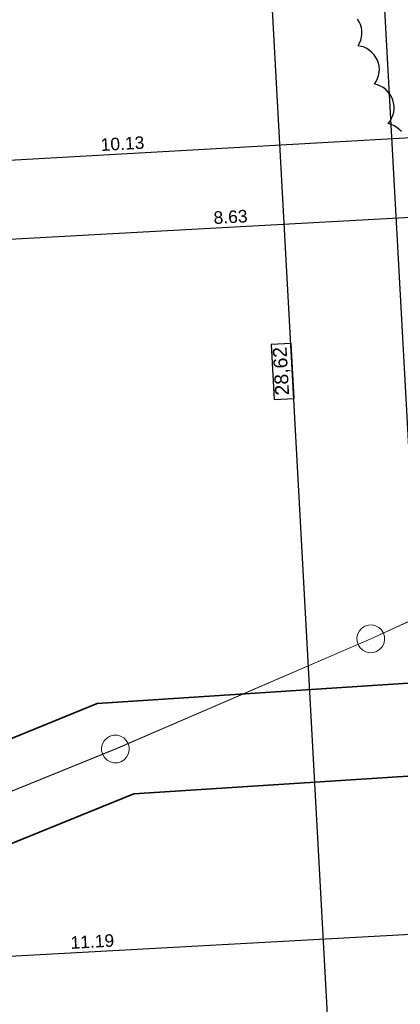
# Model space of a CAD drawing. Extents: x -779 to 790, y -208 to 633.
# Tile 58 of 232: x -424 to -369, y 46 to 188. Entities that reach past the tile are written whole.
import ezdxf
from ezdxf.lldxf.tags import DXFTag

# ---------------------------------------------------------------- set-up
doc = ezdxf.new("R2010")
doc.units = 0
doc.layers.get('0').update_dxf_attribs({"lineweight": 25})
for name, color, linetype, lineweight, true_color in [('30 Baugrubenplanung - Bemaßung', 7, 'Continuous', 25, 0x848484), ('60 Grünflächen', 9, 'Continuous', 18, 0x808080), ('60 Zaun Gehege', 9, 'Continuous', 18, 0x808080), ('S_Kaltwasser', 3, 'Continuous', 35, 0x00ff00), ('S_Mass', 150, 'Continuous', 25, 0x007fff), ('X_Aenderungen', 6, 'Continuous', 25, 0xff00ff)]:
    doc.layers.add(name, color=color, linetype=linetype, lineweight=lineweight, true_color=true_color)
doc.styles.get("Standard").update_dxf_attribs({"font": 'arial.ttf'})
tags = doc.linetypes.add('Wipeout_Contour-A07F5V4SWF', pattern=[1, 0, -1]).pattern_tags.tags
tags[6:7] = [DXFTag(74, 4), DXFTag(75, 0), DXFTag(340, '0'), DXFTag(46, 1.0), DXFTag(50, 0.0), DXFTag(44, 0.0), DXFTag(45, 0.0)]
tags[4:5] = [DXFTag(74, 4), DXFTag(75, 0), DXFTag(340, '0'), DXFTag(46, 1.0), DXFTag(50, 0.0), DXFTag(44, 0.0), DXFTag(45, 0.0)]

# ---------------------------------------------------------------- blocks, each defined once
blk = doc.blocks.new('Referenz-A07F5V4VWF', base_point=(-401.42, -176.34))
at = {"layer": '30 Baugrubenplanung - Bemaßung', "color": 0, "lineweight": -2}
for p, q in [((-367.05, 115.82), (-383.91, 423.91)), ((-368.73, -148.59), (-400.01, 423.03))]:
    blk.add_line(p, q, dxfattribs=at)
at = {"layer": '30 Baugrubenplanung - Bemaßung', "color": 0, "linetype": 'Wipeout_Contour-A07F5V4SWF', "lineweight": -2, "ltscale": 1.625}
for p, q in [((-384.56, 141.17), (-387.41, 141.01)), ((-387.41, 141.01), (-386.98, 133.12)), ((-384.13, 133.28), (-384.56, 141.17)), ((-386.98, 133.12), (-384.13, 133.28))]:
    blk.add_line(p, q, dxfattribs=at)
at = {"layer": '30 Baugrubenplanung - Bemaßung', "color": 0, "linetype": 'ByBlock', "lineweight": -2, "ltscale": 2.25, "insert": (-386.83, 133.64), "char_height": 2.0003, "attachment_point": 1, "rotation": 93.132}
blk.add_mtext('{\\fArial;28,62}', dxfattribs=at)
blk = doc.blocks.new('Referenz-A07F5V59WF', base_point=(-759.5, -206.19))
at = {"layer": '60 Grünflächen', "color": 0, "linetype": 'Continuous', "ltscale": 162.000017}
for points in [[(-373.1, 98.72), (-354.86, 106.94), (-355.13, 106.94)], [(-391.14, 90.82), (-391.42, 90.82), (-373.1, 98.72)], [(-409.83, 82.89), (-391.42, 90.7), (-391.69, 90.7)], [(-391.42, 90.7), (-391.69, 90.7), (-391.42, 90.82)], [(-391.42, 90.7), (-391.14, 90.82), (-391.42, 90.82)], [(-428.03, 75.39), (-428.32, 75.39), (-409.83, 82.89)]]:
    blk.add_solid(points, dxfattribs=at)
at = {"layer": '60 Zaun Gehege', "color": 0, "linetype": 'Continuous', "ltscale": 162.000017}
for p, q in [((-336.73, 115.37), (-373.1, 98.74)), ((-373.09, 98.7), (-336.71, 115.34)), ((-373.93, 100.54), (-374.37, 100.26)), ((-373.43, 100.69), (-373.93, 100.54)), ((-372.91, 100.71), (-373.43, 100.69)), ((-372.4, 100.59), (-372.91, 100.71)), ((-371.94, 100.35), (-372.4, 100.59)), ((-374.97, 99.42), (-375.09, 98.91)), ((-374.73, 99.88), (-374.97, 99.42)), ((-374.37, 100.26), (-374.73, 99.88)), ((-371.55, 99.99), (-371.94, 100.35)), ((-371.28, 99.55), (-371.55, 99.99)), ((-371.12, 99.05), (-371.28, 99.55)), ((-373.1, 98.74), (-409.83, 82.91)), ((-409.82, 82.87), (-373.09, 98.7)), ((-375.09, 98.91), (-375.07, 98.39)), ((-375.07, 98.39), (-374.91, 97.89)), ((-374.91, 97.89), (-374.64, 97.45)), ((-371.47, 97.56), (-371.22, 98.02)), ((-371.22, 98.02), (-371.1, 98.53)), ((-371.1, 98.53), (-371.12, 99.05)), ((-374.64, 97.45), (-374.25, 97.09)), ((-374.25, 97.09), (-373.79, 96.85)), ((-373.79, 96.85), (-373.28, 96.73)), ((-373.28, 96.73), (-372.76, 96.75)), ((-372.76, 96.75), (-372.26, 96.9)), ((-372.26, 96.9), (-371.82, 97.18)), ((-371.82, 97.18), (-371.47, 97.56)), ((-411.68, 83.63), (-411.81, 83.12)), ((-411.43, 84.08), (-411.68, 83.63)), ((-411.07, 84.46), (-411.43, 84.08)), ((-410.62, 84.72), (-411.07, 84.46)), ((-410.12, 84.87), (-410.62, 84.72)), ((-409.59, 84.87), (-410.12, 84.87)), ((-409.09, 84.75), (-409.59, 84.87)), ((-408.63, 84.49), (-409.09, 84.75)), ((-408.26, 84.13), (-408.63, 84.49)), ((-407.99, 83.68), (-408.26, 84.13)), ((-407.85, 83.18), (-407.99, 83.68)), ((-409.83, 82.91), (-446.9, 67.88)), ((-446.89, 67.85), (-409.82, 82.87)), ((-411.81, 83.12), (-411.81, 82.6)), ((-411.81, 82.6), (-411.66, 82.1)), ((-411.66, 82.1), (-411.4, 81.65)), ((-408.22, 81.69), (-407.97, 82.15)), ((-407.97, 82.15), (-407.84, 82.65)), ((-407.84, 82.65), (-407.85, 83.18)), ((-411.4, 81.65), (-411.02, 81.28)), ((-411.02, 81.28), (-410.57, 81.03)), ((-410.57, 81.03), (-410.06, 80.9)), ((-410.06, 80.9), (-409.54, 80.91)), ((-409.54, 80.91), (-409.03, 81.05)), ((-409.03, 81.05), (-408.59, 81.32)), ((-408.59, 81.32), (-408.22, 81.69))]:
    blk.add_line(p, q, dxfattribs=at)
blk = doc.blocks.new('Polylinie-A07F5V5ZWF', base_point=(-525.56, -2.9))
at = {"color": 0, "linetype": 'ByBlock', "lineweight": -2, "ltscale": 0.35}
for p, q in [((-412.44, 89.41), (-293.04, 97.21)), ((-516.04, 47.42), (-412.44, 89.41))]:
    blk.add_line(p, q, dxfattribs=at)
blk = doc.blocks.new('Polylinie-A07F5V61WF', base_point=(-514.41, -17.21))
at = {"color": 0, "linetype": 'ByBlock', "lineweight": -2, "ltscale": 0.35}
for p, q in [((-302.79, 83.24), (-407.18, 76.43)), ((-407.18, 76.43), (-510.78, 34.45))]:
    blk.add_line(p, q, dxfattribs=at)
blk = doc.blocks.new('Maß-A07F5V7TWF', base_point=(-479.96, 143.16))
at = {"color": 0, "linetype": 'ByBlock', "lineweight": -2, "ltscale": 0.25}
blk.add_line((-307.13, 162.57), (-479.46, 153.14), dxfattribs=at)
at = {"color": 0, "linetype": 'ByBlock', "lineweight": -2, "ltscale": 0.25, "insert": (-395.76, 160.13), "char_height": 1.8, "attachment_point": 1, "rotation": 3.1327}
blk.add_mtext('{\\fArial;8.63}', dxfattribs=at)
blk = doc.blocks.new('Maß-A07F5V7VWF', base_point=(-510.54, 152.71))
at = {"color": 0, "linetype": 'ByBlock', "lineweight": -2, "ltscale": 0.25}
blk.add_line((-307.8, 174.08), (-510.04, 162.7), dxfattribs=at)
at = {"color": 0, "linetype": 'ByBlock', "lineweight": -2, "ltscale": 0.25, "insert": (-412, 170.62), "char_height": 1.8, "attachment_point": 1, "rotation": 3.2203}
blk.add_mtext('{\\fArial;10.13}', dxfattribs=at)
blk = doc.blocks.new('Maß-A07F5VC5WF', base_point=(-525.56, 45.6))
at = {"color": 0, "linetype": 'ByBlock', "lineweight": -2, "ltscale": 0.25}
blk.add_line((-301.5, 59.83), (-525.01, 47.6), dxfattribs=at)
at = {"color": 0, "linetype": 'ByBlock', "lineweight": -2, "ltscale": 0.25, "insert": (-416.34, 55.95), "char_height": 1.8, "attachment_point": 1, "rotation": 3.1327}
blk.add_mtext('{\\fArial;11.19}', dxfattribs=at)
blk = doc.blocks.new('Revisionswolke-A07F5VCJWF', base_point=(-672.16, -64.46))
at = {"color": 0, "linetype": 'ByBlock', "lineweight": -2, "ltscale": 0.25}
for p, q in [((-374.75, 187.41), (-374.98, 187.8)), ((-374.57, 186.99), (-374.75, 187.41)), ((-374.45, 186.56), (-374.57, 186.99)), ((-374.38, 186.11), (-374.45, 186.56)), ((-374.43, 185.21), (-374.38, 185.66)), ((-374.38, 185.66), (-374.38, 186.11)), ((-374.93, 183.95), (-374.71, 184.35)), ((-374.71, 184.35), (-374.54, 184.77)), ((-374.54, 184.77), (-374.43, 185.21)), ((-374.48, 183.87), (-374.93, 183.95)), ((-374.05, 183.73), (-374.48, 183.87)), ((-373.64, 183.54), (-374.05, 183.73)), ((-373.26, 183.29), (-373.64, 183.54)), ((-372.92, 183), (-373.26, 183.29)), ((-372.61, 182.66), (-372.92, 183)), ((-372.35, 182.29), (-372.61, 182.66)), ((-372.15, 181.89), (-372.35, 182.29)), ((-372, 181.46), (-372.15, 181.89)), ((-371.9, 181.02), (-372, 181.46)), ((-371.97, 179.67), (-371.89, 180.11)), ((-371.86, 180.56), (-371.9, 181.02)), ((-371.89, 180.11), (-371.86, 180.56)), ((-372.55, 178.44), (-372.3, 178.83)), ((-372.11, 178.33), (-372.55, 178.44)), ((-372.3, 178.83), (-372.11, 179.23)), ((-372.11, 179.23), (-371.97, 179.67)), ((-371.69, 178.16), (-372.11, 178.33)), ((-371.3, 177.94), (-371.69, 178.16)), ((-370.94, 177.66), (-371.3, 177.94)), ((-370.62, 177.34), (-370.94, 177.66)), ((-370.34, 176.99), (-370.62, 177.34)), ((-370.11, 176.6), (-370.34, 176.99)), ((-369.93, 176.18), (-370.11, 176.6)), ((-369.81, 175.74), (-369.93, 176.18)), ((-369.75, 175.29), (-369.81, 175.74)), ((-369.92, 173.95), (-369.8, 174.39)), ((-369.8, 174.39), (-369.75, 174.84)), ((-369.75, 174.84), (-369.75, 175.29)), ((-370.59, 172.78), (-370.31, 173.14)), ((-370.15, 172.65), (-370.59, 172.78)), ((-370.31, 173.14), (-370.09, 173.54)), ((-369.74, 172.47), (-370.15, 172.65)), ((-370.09, 173.54), (-369.92, 173.95)), ((-369.35, 172.23), (-369.74, 172.47)), ((-369, 171.94), (-369.35, 172.23)), ((-368.69, 171.61), (-369, 171.94))]:
    blk.add_line(p, q, dxfattribs=at)

msp = doc.modelspace()

# ---------------------------------------------------------------- block references
at = {"color": 8, "lineweight": 25, "ltscale": 1250, "true_color": 0x808080}
msp.add_blockref('Referenz-A07F5V59WF', (-759.5, -206.19), dxfattribs=at)
at = {"color": 8, "lineweight": 25, "ltscale": 12.5, "true_color": 0x808080}
msp.add_blockref('Referenz-A07F5V4VWF', (-401.42, -176.34), dxfattribs=at)
at = {"layer": 'S_Kaltwasser', "ltscale": 0.35}
for name, p in [('Polylinie-A07F5V5ZWF', (-525.56, -2.9)), ('Polylinie-A07F5V61WF', (-514.41, -17.21))]:
    msp.add_blockref(name, p, dxfattribs=at)
at = {"layer": 'S_Mass', "ltscale": 0.25}
for name, p in [('Maß-A07F5V7VWF', (-510.54, 152.71)), ('Maß-A07F5V7TWF', (-479.96, 143.16)), ('Maß-A07F5VC5WF', (-525.56, 45.6))]:
    msp.add_blockref(name, p, dxfattribs=at)
at = {"layer": 'X_Aenderungen', "ltscale": 0.25}
msp.add_blockref('Revisionswolke-A07F5VCJWF', (-672.16, -64.46), dxfattribs=at)

doc.saveas('drawing.dxf')
